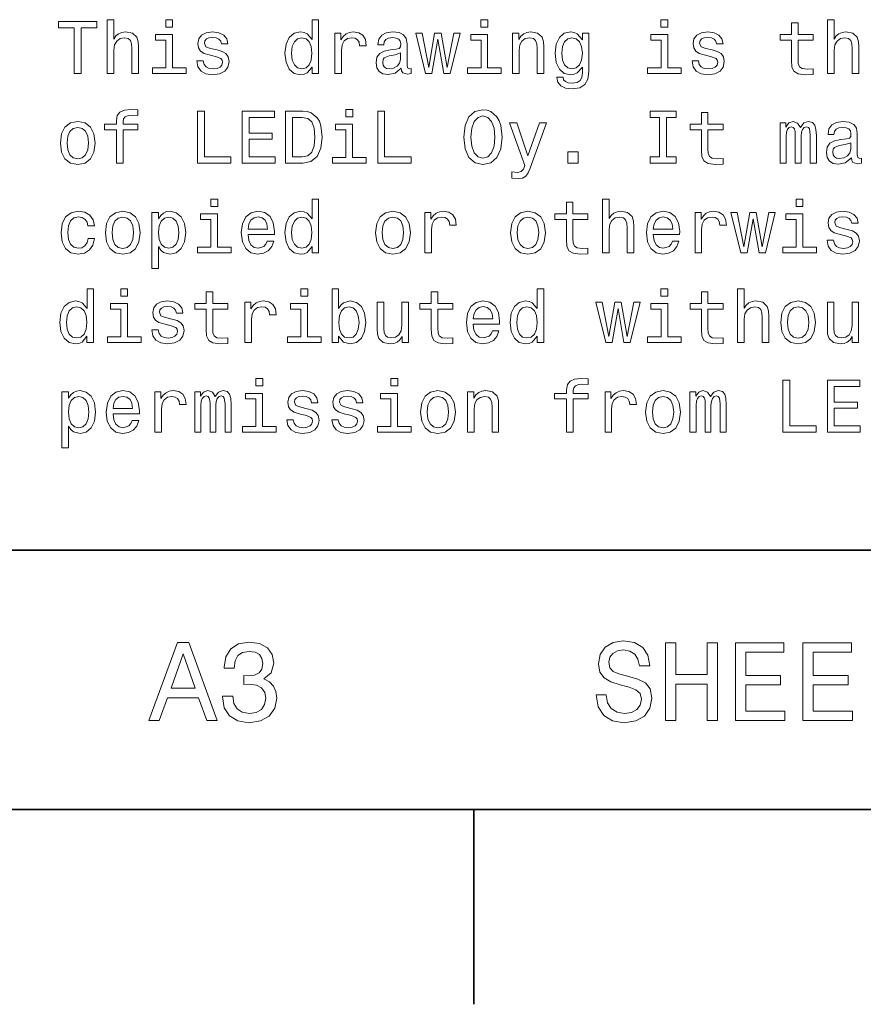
# Model space of a CAD drawing. Extents: x 0 to 420, y 0 to 297.
# Tile 12 of 16: x 350 to 383, y 2 to 40. Entities that reach past the tile are written whole.
import ezdxf

# ---------------------------------------------------------------- set-up
doc = ezdxf.new("R2010")
doc.units = 0

msp = doc.modelspace()

# ---------------------------------------------------------------- linework, layer by layer
at = {"color": 7, "lineweight": 35}
for p, q in [((220, 20), (410, 20)), ((10, 10), (410, 10)), ((220, 10), (410, 10)), ((367.5, 10), (367.5, 2.5))]:
    msp.add_line(p, q, dxfattribs=at)
at = {"color": 7, "lineweight": 13}
for points in [[(352.109497, 38.363113), (352.374634, 38.363113), (352.374634, 40.12104), (352.979828, 40.12104), (352.979828, 40.363113), (351.501434, 40.363113), (351.501434, 40.12104), (352.109497, 40.12104)], [(353.380402, 38.363113), (353.634003, 38.363113), (353.634003, 39.256485), (353.659943, 39.461098), (353.7435, 39.61095), (353.873199, 39.703171), (354.046112, 39.737755), (354.184418, 39.708935), (354.270874, 39.631126), (354.314117, 39.501442), (354.328522, 39.328529), (354.328522, 38.363113), (354.582123, 38.363113), (354.582123, 39.380405), (354.570587, 39.585014), (354.518738, 39.755043), (354.348694, 39.910664), (354.083557, 39.96542), (353.939484, 39.945248), (353.815552, 39.890491), (353.711823, 39.804035), (353.634003, 39.685879), (353.634003, 40.432278), (353.380402, 40.432278)], [(355.899139, 40.432278), (355.631104, 40.432278), (355.631104, 40.144093), (355.899139, 40.144093)], [(361.270874, 38.602306), (361.270874, 38.363113), (361.524475, 38.363113), (361.524475, 40.432278), (361.273773, 40.432278), (361.273773, 39.674351), (361.080688, 39.893372), (360.962524, 39.945248), (360.827087, 39.96542), (360.582123, 39.907784), (360.391937, 39.746399), (360.268005, 39.487034), (360.224792, 39.138329), (360.268005, 38.789627), (360.391937, 38.527378), (360.582123, 38.363113), (360.827087, 38.308357), (360.962524, 38.328533), (361.083557, 38.380405)], [(368.043213, 40.432278), (367.775208, 40.432278), (367.775208, 40.144093), (368.043213, 40.144093)], [(374.982697, 40.432278), (374.714691, 40.432278), (374.714691, 40.144093), (374.982697, 40.144093)], [(379.7435, 39.642651), (379.7435, 38.867435), (379.760803, 38.616714), (379.841492, 38.443806), (380.002869, 38.342941), (380.276642, 38.308357), (380.576355, 38.322769), (380.576355, 38.541786), (380.35733, 38.524498), (380.158508, 38.54755), (380.05188, 38.619598), (380.005768, 38.740635), (379.997101, 38.910664), (379.997101, 39.642651), (380.576355, 39.642651), (380.576355, 39.858791), (379.997101, 39.858791), (379.997101, 40.311241), (379.7435, 40.311241), (379.7435, 39.858791), (379.305481, 39.858791), (379.305481, 39.642651)], [(381.138336, 38.363113), (381.391937, 38.363113), (381.391937, 39.256485), (381.417877, 39.461098), (381.501434, 39.61095), (381.631134, 39.703171), (381.804016, 39.737755), (381.942352, 39.708935), (382.028809, 39.631126), (382.072052, 39.501442), (382.086456, 39.328529), (382.086456, 38.363113), (382.340057, 38.363113), (382.340057, 39.380405), (382.328522, 39.585014), (382.276642, 39.755043), (382.106628, 39.910664), (381.841492, 39.96542), (381.697388, 39.945248), (381.573486, 39.890491), (381.469727, 39.804035), (381.391937, 39.685879), (381.391937, 40.432278), (381.138336, 40.432278)], [(355.890472, 38.57637), (355.890472, 39.858791), (355.239197, 39.858791), (355.239197, 39.642651), (355.636871, 39.642651), (355.636871, 38.57637), (355.118164, 38.57637), (355.118164, 38.363113), (356.414978, 38.363113), (356.414978, 38.57637)], [(357.608063, 39.265129), (357.363098, 39.322769), (357.181549, 39.38905), (357.121033, 39.524498), (357.138336, 39.619598), (357.198853, 39.688763), (357.296814, 39.731991), (357.438049, 39.749279), (357.573486, 39.731991), (357.680115, 39.680115), (357.749268, 39.602306), (357.778107, 39.498562), (358.02594, 39.498562), (358.02594, 39.504322), (357.982697, 39.691643), (357.864532, 39.838619), (357.680115, 39.930836), (357.438049, 39.96542), (357.193085, 39.930836), (357.014404, 39.835735), (356.902008, 39.694527), (356.867432, 39.51585), (356.893372, 39.342941), (356.97406, 39.221905), (357.106628, 39.135448), (357.299713, 39.074928), (357.582123, 39.005764), (357.755035, 38.93372), (357.801147, 38.876083), (357.818451, 38.789627), (357.792511, 38.682999), (357.723328, 38.602306), (357.610931, 38.550434), (357.46109, 38.533142), (357.302582, 38.550434), (357.187317, 38.61095), (357.109497, 38.708935), (357.077789, 38.844383), (356.832855, 38.844383), (356.873199, 38.613834), (356.991333, 38.446686), (357.17868, 38.345821), (357.438049, 38.308357), (357.708923, 38.345821), (357.907776, 38.446686), (358.028809, 38.60807), (358.072052, 38.818443), (358.040344, 39), (357.950989, 39.12392), (357.804016, 39.204613)], [(362.149841, 38.363113), (362.403442, 38.363113), (362.403442, 39.247841), (362.429382, 39.461098), (362.507202, 39.613834), (362.634003, 39.706055), (362.804016, 39.737755), (362.930817, 39.717579), (363.02594, 39.659943), (363.083557, 39.561962), (363.103729, 39.429398), (363.360229, 39.429398), (363.325653, 39.662827), (363.23053, 39.829971), (363.072052, 39.930836), (362.855896, 39.96542), (362.708923, 39.942364), (362.582123, 39.884727), (362.469727, 39.786743), (362.380402, 39.654179), (362.380402, 39.910664), (362.149841, 39.910664)], [(364.708923, 38.564842), (364.708923, 38.556198), (364.723328, 38.458214), (364.766571, 38.38905), (364.94812, 38.334293), (365.089325, 38.357349), (365.089325, 38.553314), (365.028809, 38.54467), (364.94812, 38.582134), (364.933716, 38.697407), (364.933716, 39.498562), (364.899139, 39.703171), (364.798279, 39.847263), (364.622467, 39.93372), (364.374634, 39.96542), (364.132568, 39.930836), (363.953888, 39.832855), (363.841492, 39.680115), (363.804016, 39.478386), (363.804016, 39.461098), (364.031708, 39.461098), (364.05188, 39.582134), (364.115265, 39.668591), (364.219025, 39.720463), (364.365997, 39.740635), (364.507202, 39.726227), (364.608063, 39.682999), (364.668579, 39.60807), (364.688751, 39.504322), (364.677216, 39.383286), (364.631104, 39.322769), (364.515839, 39.293949), (364.299713, 39.270893), (364.05188, 39.219021), (363.876068, 39.126801), (363.772339, 38.982712), (363.740631, 38.769455), (363.76944, 38.57925), (363.858795, 38.438042), (364.002869, 38.348705), (364.201721, 38.317005), (364.469727, 38.377522)], [(365.890472, 38.363113), (366.121033, 39.677235), (366.351562, 38.363113), (366.593658, 38.363113), (366.97406, 39.910664), (366.729095, 39.910664), (366.472626, 38.596542), (366.244934, 39.910664), (365.994232, 39.910664), (365.766571, 38.596542), (365.510071, 39.910664), (365.268005, 39.910664), (365.648407, 38.363113)], [(368.034576, 38.57637), (368.034576, 39.858791), (367.38327, 39.858791), (367.38327, 39.642651), (367.780975, 39.642651), (367.780975, 38.57637), (367.262238, 38.57637), (367.262238, 38.363113), (368.559082, 38.363113), (368.559082, 38.57637)], [(368.994232, 38.363113), (369.247833, 38.363113), (369.247833, 39.256485), (369.273773, 39.461098), (369.35733, 39.61095), (369.48703, 39.703171), (369.659943, 39.737755), (369.798279, 39.708935), (369.884705, 39.631126), (369.927948, 39.501442), (369.942352, 39.328529), (369.942352, 38.363113), (370.195953, 38.363113), (370.195953, 39.380405), (370.184418, 39.585014), (370.132568, 39.755043), (369.962524, 39.910664), (369.697388, 39.96542), (369.550415, 39.945248), (369.426514, 39.890491), (369.319885, 39.798271), (369.236298, 39.674351), (369.236298, 39.910664), (368.994232, 39.910664)], [(371.933716, 38.432278), (371.933716, 39.910664), (371.69165, 39.910664), (371.69165, 39.659943), (371.492798, 39.887608), (371.371765, 39.945248), (371.236298, 39.96542), (370.991333, 39.907784), (370.801147, 39.746399), (370.677216, 39.487034), (370.634003, 39.138329), (370.677216, 38.786743), (370.801147, 38.527378), (370.991333, 38.363113), (371.236298, 38.308357), (371.374634, 38.328533), (371.489899, 38.380405), (371.69165, 38.599426), (371.69165, 38.380405), (371.668579, 38.207493), (371.605194, 38.083576), (371.484131, 38.011528), (371.302582, 37.985592), (371.144073, 38.002884), (371.031677, 38.046112), (370.965424, 38.12104), (370.945251, 38.221905), (370.700287, 38.221905), (370.700287, 38.210377), (370.737732, 38.025936), (370.853027, 37.887608), (371.037445, 37.798271), (371.288177, 37.766571), (371.587891, 37.809799), (371.786743, 37.930836), (371.899139, 38.141212)], [(374.97406, 38.57637), (374.97406, 39.858791), (374.322754, 39.858791), (374.322754, 39.642651), (374.720459, 39.642651), (374.720459, 38.57637), (374.201721, 38.57637), (374.201721, 38.363113), (375.498566, 38.363113), (375.498566, 38.57637)], [(376.69165, 39.265129), (376.446686, 39.322769), (376.265137, 39.38905), (376.20459, 39.524498), (376.221893, 39.619598), (376.28241, 39.688763), (376.380402, 39.731991), (376.521606, 39.749279), (376.657043, 39.731991), (376.763672, 39.680115), (376.832855, 39.602306), (376.861664, 39.498562), (377.109497, 39.498562), (377.109497, 39.504322), (377.066284, 39.691643), (376.94812, 39.838619), (376.763672, 39.930836), (376.521606, 39.96542), (376.276642, 39.930836), (376.097961, 39.835735), (375.985596, 39.694527), (375.950989, 39.51585), (375.976929, 39.342941), (376.057617, 39.221905), (376.190186, 39.135448), (376.38327, 39.074928), (376.66571, 39.005764), (376.838623, 38.93372), (376.884735, 38.876083), (376.902008, 38.789627), (376.876068, 38.682999), (376.806915, 38.602306), (376.694519, 38.550434), (376.544678, 38.533142), (376.386169, 38.550434), (376.270874, 38.61095), (376.193085, 38.708935), (376.161377, 38.844383), (375.916412, 38.844383), (375.956757, 38.613834), (376.074921, 38.446686), (376.262238, 38.345821), (376.521606, 38.308357), (376.792511, 38.345821), (376.991333, 38.446686), (377.112396, 38.60807), (377.155609, 38.818443), (377.123901, 39), (377.034576, 39.12392), (376.887604, 39.204613)], [(360.8703, 39.737755), (361.037445, 39.697407), (361.164246, 39.585014), (361.239197, 39.397697), (361.268005, 39.138329), (361.239197, 38.876083), (361.164246, 38.688763), (361.037445, 38.573486), (360.8703, 38.536022), (360.711823, 38.573486), (360.590759, 38.688763), (360.510071, 38.878963), (360.484131, 39.138329), (360.510071, 39.394814), (360.590759, 39.582134), (360.711823, 39.697407)], [(370.89624, 39.138329), (370.92218, 39.394814), (371, 39.585014), (371.121033, 39.697407), (371.28241, 39.737755), (371.452454, 39.697407), (371.579254, 39.585014), (371.657043, 39.394814), (371.685883, 39.138329), (371.657043, 38.876083), (371.579254, 38.688763), (371.452454, 38.573486), (371.28241, 38.536022), (371.121033, 38.573486), (371, 38.688763), (370.92218, 38.878963)], [(364.680115, 38.9049), (364.645538, 38.755043), (364.553314, 38.639771), (364.414978, 38.564842), (364.244965, 38.538906), (364.135437, 38.553314), (364.057617, 38.599426), (364.008636, 38.680115), (363.994232, 38.792507), (364.005768, 38.893372), (364.05188, 38.96542), (364.236298, 39.046112), (364.469727, 39.080692), (364.680115, 39.149857)], [(353.731995, 36.187321), (353.731995, 34.907784), (353.985596, 34.907784), (353.985596, 36.187321), (354.561951, 36.187321), (354.561951, 36.403461), (353.985596, 36.403461), (353.985596, 36.498562), (354.005768, 36.613834), (354.072052, 36.691647), (354.184418, 36.737755), (354.345825, 36.755047), (354.561951, 36.743519), (354.561951, 36.96254), (354.288177, 36.976948), (354.040344, 36.951012), (353.867432, 36.873199), (353.763672, 36.737755), (353.731995, 36.54467), (353.731995, 36.403461), (353.268005, 36.403461), (353.268005, 36.187321)], [(356.861664, 34.907784), (358.146973, 34.907784), (358.146973, 35.149857), (357.126801, 35.149857), (357.126801, 36.907784), (356.861664, 36.907784)], [(358.576355, 34.907784), (359.84436, 34.907784), (359.84436, 35.149857), (358.841492, 35.149857), (358.841492, 35.827091), (359.734863, 35.827091), (359.734863, 36.066284), (358.841492, 36.066284), (358.841492, 36.66571), (359.82132, 36.66571), (359.82132, 36.907784), (358.576355, 36.907784)], [(360.913544, 36.907784), (360.247833, 36.907784), (360.247833, 34.907784), (360.913544, 34.907784), (361.227661, 34.971184), (361.46109, 35.164268), (361.605194, 35.47839), (361.657043, 35.907784), (361.610931, 36.345825), (361.553314, 36.518734), (361.472626, 36.657063), (361.239197, 36.844383), (361.086456, 36.890491)], [(362.838623, 36.976948), (362.570587, 36.976948), (362.570587, 36.688763), (362.838623, 36.688763)], [(363.801147, 34.907784), (365.086456, 34.907784), (365.086456, 35.149857), (364.066284, 35.149857), (364.066284, 36.907784), (363.801147, 36.907784)], [(367.115265, 35.907784), (367.167145, 35.458218), (367.316986, 35.126804), (367.550415, 34.922192), (367.855896, 34.853027), (368.158508, 34.922192), (368.394806, 35.126804), (368.541779, 35.458218), (368.596527, 35.907784), (368.541779, 36.354469), (368.478394, 36.536026), (368.394806, 36.685883), (368.158508, 36.890491), (368.014404, 36.942368), (367.855896, 36.96254), (367.547546, 36.890491), (367.314117, 36.688763), (367.167145, 36.357349)], [(374.662811, 35.149857), (374.293945, 35.149857), (374.293945, 34.907784), (375.296814, 34.907784), (375.296814, 35.149857), (374.927948, 35.149857), (374.927948, 36.66571), (375.296814, 36.66571), (375.296814, 36.907784), (374.293945, 36.907784), (374.293945, 36.66571), (374.662811, 36.66571)], [(376.273773, 36.187321), (376.273773, 35.412106), (376.291077, 35.161385), (376.371765, 34.988476), (376.533142, 34.887611), (376.806915, 34.853027), (377.106628, 34.867439), (377.106628, 35.086456), (376.887604, 35.069168), (376.688751, 35.09222), (376.582123, 35.164268), (376.536011, 35.285305), (376.527374, 35.455334), (376.527374, 36.187321), (377.106628, 36.187321), (377.106628, 36.403461), (376.527374, 36.403461), (376.527374, 36.855911), (376.273773, 36.855911), (376.273773, 36.403461), (375.835724, 36.403461), (375.835724, 36.187321)], [(351.570587, 35.680119), (351.616699, 35.328533), (351.749268, 35.069168), (351.959656, 34.907784), (352.242065, 34.853027), (352.521606, 34.907784), (352.731995, 35.066284), (352.864532, 35.325649), (352.913544, 35.680119), (352.864532, 36.031704), (352.731995, 36.293949), (352.521606, 36.452454), (352.242065, 36.51009), (351.959656, 36.452454), (351.749268, 36.291069), (351.616699, 36.031704)], [(360.893372, 36.668591), (361.112396, 36.625362), (361.262238, 36.492798), (361.351593, 36.256485), (361.380402, 35.907784), (361.348694, 35.570606), (361.259369, 35.334297), (361.106628, 35.193085), (360.893372, 35.146976), (360.515839, 35.146976), (360.515839, 36.668591)], [(367.391937, 35.907784), (367.423615, 36.256485), (367.518738, 36.51297), (367.66571, 36.668591), (367.855896, 36.723347), (368.043213, 36.668591), (368.190186, 36.51009), (368.285309, 36.253605), (368.319885, 35.907784), (368.285309, 35.559082), (368.190186, 35.302597), (368.043213, 35.146976), (367.855896, 35.095104), (367.66571, 35.146976), (367.518738, 35.302597), (367.423615, 35.556198)], [(370.034576, 36.455334), (369.590759, 35.181561), (369.155609, 36.455334), (368.878967, 36.455334), (369.466858, 34.821327), (369.414978, 34.677235), (369.33429, 34.579254), (369.198853, 34.547554), (368.965424, 34.57637), (368.965424, 34.331413), (369.210358, 34.308361), (369.386169, 34.331413), (369.510071, 34.403461), (369.599426, 34.527382), (369.677216, 34.708935), (370.305481, 36.455334)], [(379.302582, 34.907784), (379.536011, 34.907784), (379.536011, 35.942368), (379.550415, 36.097984), (379.593658, 36.210377), (379.659943, 36.276661), (379.746399, 36.302597), (379.815552, 36.279541), (379.861664, 36.221905), (379.884735, 36.12392), (379.893372, 35.99424), (379.893372, 34.907784), (380.112396, 34.907784), (380.112396, 35.942368), (380.126801, 36.095104), (380.170013, 36.207497), (380.239197, 36.276661), (380.325653, 36.302597), (380.394806, 36.279541), (380.440918, 36.221905), (380.469727, 35.99424), (380.469727, 34.907784), (380.703156, 34.907784), (380.703156, 35.976948), (380.688751, 36.198849), (380.642639, 36.368877), (380.550415, 36.472626), (380.400574, 36.51009), (380.224792, 36.452454), (380.089325, 36.285305), (379.982697, 36.44957), (379.804016, 36.51009), (379.639771, 36.452454), (379.527374, 36.291069), (379.527374, 36.455334), (379.302582, 36.455334)], [(382.057617, 35.109512), (382.057617, 35.100868), (382.072052, 35.002884), (382.115265, 34.93372), (382.296814, 34.878963), (382.438049, 34.90202), (382.438049, 35.097984), (382.377502, 35.08934), (382.296814, 35.126804), (382.28241, 35.242077), (382.28241, 36.043232), (382.247833, 36.247841), (382.146973, 36.391933), (381.971191, 36.47839), (381.723328, 36.51009), (381.481262, 36.475506), (381.302582, 36.377525), (381.190186, 36.224785), (381.15274, 36.023056), (381.15274, 36.005768), (381.380402, 36.005768), (381.400574, 36.126804), (381.463989, 36.213261), (381.567719, 36.265133), (381.714691, 36.285305), (381.855896, 36.270897), (381.956757, 36.227669), (382.017273, 36.15274), (382.037476, 36.048992), (382.02594, 35.927956), (381.979828, 35.867439), (381.864563, 35.838619), (381.648407, 35.815563), (381.400574, 35.763691), (381.224792, 35.671471), (381.121033, 35.527382), (381.089325, 35.314125), (381.118164, 35.12392), (381.207489, 34.982712), (381.351593, 34.893375), (381.550415, 34.861675), (381.818451, 34.922192)], [(351.829956, 35.682999), (351.855896, 35.942368), (351.936584, 36.129684), (352.066284, 36.244961), (352.242065, 36.285305), (352.414978, 36.244961), (352.544678, 36.132568), (352.625366, 35.942368), (352.654175, 35.682999), (352.625366, 35.420753), (352.544678, 35.230549), (352.414978, 35.115276), (352.242065, 35.077812), (352.066284, 35.115276), (351.936584, 35.230549), (351.855896, 35.420753)], [(362.829956, 35.12104), (362.829956, 36.403461), (362.17868, 36.403461), (362.17868, 36.187321), (362.576355, 36.187321), (362.576355, 35.12104), (362.057617, 35.12104), (362.057617, 34.907784), (363.354462, 34.907784), (363.354462, 35.12104)], [(382.028809, 35.44957), (381.994232, 35.299713), (381.902008, 35.184441), (381.763672, 35.109512), (381.593658, 35.083576), (381.484131, 35.097984), (381.406342, 35.144096), (381.357361, 35.224785), (381.342926, 35.337177), (381.354462, 35.438042), (381.400574, 35.51009), (381.585022, 35.590782), (381.818451, 35.625362), (382.028809, 35.694527)], [(371.126801, 34.907784), (371.524475, 34.907784), (371.524475, 35.337177), (371.126801, 35.337177)], [(357.634003, 33.521614), (357.365997, 33.521614), (357.365997, 33.233429), (357.634003, 33.233429)], [(361.270874, 31.691643), (361.270874, 31.45245), (361.524475, 31.45245), (361.524475, 33.521614), (361.273773, 33.521614), (361.273773, 32.763687), (361.080688, 32.982708), (360.962524, 33.034584), (360.827087, 33.054756), (360.582123, 32.99712), (360.391937, 32.835735), (360.268005, 32.57637), (360.224792, 32.227665), (360.268005, 31.878963), (360.391937, 31.616714), (360.582123, 31.45245), (360.827087, 31.397696), (360.962524, 31.417868), (361.083557, 31.46974)], [(371.069153, 32.731987), (371.069153, 31.956772), (371.086456, 31.706053), (371.167145, 31.533142), (371.328522, 31.432278), (371.602295, 31.397696), (371.902008, 31.412104), (371.902008, 31.631124), (371.682983, 31.613832), (371.484131, 31.636889), (371.377502, 31.708935), (371.331421, 31.829971), (371.322754, 32), (371.322754, 32.731987), (371.902008, 32.731987), (371.902008, 32.948128), (371.322754, 32.948128), (371.322754, 33.400578), (371.069153, 33.400578), (371.069153, 32.948128), (370.631104, 32.948128), (370.631104, 32.731987)], [(372.463959, 31.45245), (372.71756, 31.45245), (372.71756, 32.345821), (372.7435, 32.550434), (372.827087, 32.700287), (372.956757, 32.792507), (373.129669, 32.827091), (373.268005, 32.798271), (373.354462, 32.720463), (373.397675, 32.590778), (373.412109, 32.41787), (373.412109, 31.45245), (373.66571, 31.45245), (373.66571, 32.469742), (373.654175, 32.674351), (373.602295, 32.844379), (373.432281, 33), (373.167145, 33.054756), (373.023041, 33.034584), (372.899139, 32.979828), (372.79538, 32.893372), (372.71756, 32.775215), (372.71756, 33.521614), (372.463959, 33.521614)], [(380.187317, 33.521614), (379.919312, 33.521614), (379.919312, 33.233429), (380.187317, 33.233429)], [(352.631104, 32.48703), (352.881836, 32.48703), (352.829956, 32.717579), (352.706055, 32.899136), (352.51297, 33.011528), (352.262238, 33.054756), (351.985596, 32.99712), (351.775208, 32.835735), (351.642639, 32.573486), (351.596527, 32.221901), (351.639771, 31.873199), (351.76944, 31.613832), (351.97406, 31.45245), (352.253601, 31.397696), (352.501434, 31.440922), (352.694519, 31.56196), (352.827087, 31.752161), (352.884735, 32.005764), (352.642639, 32.005764), (352.599426, 31.844381), (352.518738, 31.723343), (352.403442, 31.648415), (352.262238, 31.62536), (352.086456, 31.662825), (351.959656, 31.778099), (351.881836, 31.965418), (351.855896, 32.230549), (351.881836, 32.489914), (351.962524, 32.677235), (352.092224, 32.792507), (352.262238, 32.832851), (352.412109, 32.806915), (352.524475, 32.740635), (352.599426, 32.631123)], [(353.305481, 32.224785), (353.351593, 31.873199), (353.484131, 31.613832), (353.694519, 31.45245), (353.976929, 31.397696), (354.25647, 31.45245), (354.466858, 31.61095), (354.599426, 31.870317), (354.648407, 32.224785), (354.599426, 32.57637), (354.466858, 32.838615), (354.25647, 32.99712), (353.976929, 33.054756), (353.694519, 32.99712), (353.484131, 32.835735), (353.351593, 32.57637)], [(355.354462, 32.760807), (355.354462, 33), (355.100861, 33), (355.100861, 30.853025), (355.354462, 30.853025), (355.354462, 31.688761), (355.443787, 31.553314), (355.544678, 31.463978), (355.798279, 31.397696), (356.040344, 31.45245), (356.23053, 31.616714), (356.354462, 31.876081), (356.400574, 32.227665), (356.354462, 32.57637), (356.23053, 32.835735), (356.040344, 32.99712), (355.798279, 33.054756), (355.659943, 33.037464), (355.541779, 32.982708), (355.440918, 32.890491)], [(358.806915, 32.152737), (359.82132, 32.152737), (359.824188, 32.270893), (359.778076, 32.602306), (359.651306, 32.850143), (359.449554, 33), (359.181549, 33.054756), (358.919312, 32.99712), (358.71756, 32.835735), (358.587891, 32.573486), (358.541779, 32.227665), (358.585022, 31.873199), (358.714691, 31.613832), (358.913544, 31.45245), (359.172913, 31.397696), (359.397675, 31.43516), (359.582123, 31.533142), (359.71756, 31.688761), (359.79538, 31.896254), (359.544678, 31.896254), (359.492798, 31.780979), (359.417847, 31.694525), (359.20459, 31.62536), (359.040344, 31.657061), (358.916412, 31.757925), (358.835724, 31.92219), (358.806915, 32.144093)], [(363.714691, 32.224785), (363.760803, 31.873199), (363.893372, 31.613832), (364.103729, 31.45245), (364.386169, 31.397696), (364.66571, 31.45245), (364.876068, 31.61095), (365.008636, 31.870317), (365.057617, 32.224785), (365.008636, 32.57637), (364.876068, 32.838615), (364.66571, 32.99712), (364.386169, 33.054756), (364.103729, 32.99712), (363.893372, 32.835735), (363.760803, 32.57637)], [(365.619598, 31.45245), (365.873199, 31.45245), (365.873199, 32.337177), (365.899139, 32.550434), (365.976929, 32.703171), (366.103729, 32.795391), (366.273773, 32.827091), (366.400574, 32.806915), (366.495667, 32.749279), (366.553314, 32.651299), (366.573486, 32.518734), (366.829956, 32.518734), (366.79538, 32.752163), (366.700287, 32.919308), (366.541779, 33.020172), (366.325653, 33.054756), (366.17868, 33.0317), (366.05188, 32.974064), (365.939484, 32.87608), (365.850128, 32.743515), (365.850128, 33), (365.619598, 33)], [(368.919312, 32.224785), (368.965424, 31.873199), (369.097961, 31.613832), (369.30835, 31.45245), (369.590759, 31.397696), (369.8703, 31.45245), (370.080688, 31.61095), (370.213257, 31.870317), (370.262238, 32.224785), (370.213257, 32.57637), (370.080688, 32.838615), (369.8703, 32.99712), (369.590759, 33.054756), (369.30835, 32.99712), (369.097961, 32.835735), (368.965424, 32.57637)], [(374.420746, 32.152737), (375.43515, 32.152737), (375.438049, 32.270893), (375.391937, 32.602306), (375.265137, 32.850143), (375.063385, 33), (374.79538, 33.054756), (374.533142, 32.99712), (374.331421, 32.835735), (374.201721, 32.573486), (374.155609, 32.227665), (374.198853, 31.873199), (374.328522, 31.613832), (374.527374, 31.45245), (374.786743, 31.397696), (375.011536, 31.43516), (375.195953, 31.533142), (375.331421, 31.688761), (375.40921, 31.896254), (375.158508, 31.896254), (375.106628, 31.780979), (375.031708, 31.694525), (374.818451, 31.62536), (374.654175, 31.657061), (374.530243, 31.757925), (374.449554, 31.92219), (374.420746, 32.144093)], [(376.028809, 31.45245), (376.28241, 31.45245), (376.28241, 32.337177), (376.30835, 32.550434), (376.386169, 32.703171), (376.51297, 32.795391), (376.682983, 32.827091), (376.809784, 32.806915), (376.904907, 32.749279), (376.962524, 32.651299), (376.982697, 32.518734), (377.239197, 32.518734), (377.20459, 32.752163), (377.109497, 32.919308), (376.950989, 33.020172), (376.734863, 33.054756), (376.587891, 33.0317), (376.46109, 32.974064), (376.348694, 32.87608), (376.259369, 32.743515), (376.259369, 33), (376.028809, 33)], [(381.89624, 32.354465), (381.651306, 32.412106), (381.469727, 32.478386), (381.40921, 32.613834), (381.426514, 32.708935), (381.48703, 32.778099), (381.585022, 32.821327), (381.726227, 32.838615), (381.861664, 32.821327), (381.968292, 32.769451), (382.037476, 32.691643), (382.066284, 32.587898), (382.314117, 32.587898), (382.314117, 32.593658), (382.270874, 32.780979), (382.15274, 32.927956), (381.968292, 33.020172), (381.726227, 33.054756), (381.481262, 33.020172), (381.302582, 32.925072), (381.190186, 32.783863), (381.155609, 32.605186), (381.181549, 32.432278), (381.262238, 32.311241), (381.394806, 32.224785), (381.587891, 32.164265), (381.8703, 32.0951), (382.043213, 32.023056), (382.089325, 31.965418), (382.106628, 31.878963), (382.080688, 31.772335), (382.011536, 31.691643), (381.899139, 31.639771), (381.749268, 31.622478), (381.590759, 31.639771), (381.475494, 31.700289), (381.397705, 31.798271), (381.365997, 31.933718), (381.121033, 31.933718), (381.161377, 31.703171), (381.279541, 31.536024), (381.466858, 31.43516), (381.726227, 31.397696), (381.997101, 31.43516), (382.195953, 31.536024), (382.316986, 31.697407), (382.360229, 31.907782), (382.328522, 32.089336), (382.239197, 32.213257), (382.092224, 32.293949)], [(353.56485, 32.227665), (353.590759, 32.48703), (353.671478, 32.674351), (353.801147, 32.789627), (353.976929, 32.829971), (354.149841, 32.789627), (354.279541, 32.677235), (354.360229, 32.48703), (354.389038, 32.227665), (354.360229, 31.965418), (354.279541, 31.775217), (354.149841, 31.659943), (353.976929, 31.622478), (353.801147, 31.659943), (353.671478, 31.775217), (353.590759, 31.965418)], [(355.755035, 31.62536), (355.585022, 31.662825), (355.46109, 31.778099), (355.38327, 31.965418), (355.35733, 32.227665), (355.38327, 32.48703), (355.46109, 32.674351), (355.585022, 32.786743), (355.755035, 32.827091), (355.910645, 32.786743), (356.034576, 32.671471), (356.112396, 32.48415), (356.141205, 32.227665), (356.112396, 31.9683), (356.034576, 31.778099), (355.910645, 31.662825)], [(357.625366, 31.665707), (357.625366, 32.948128), (356.97406, 32.948128), (356.97406, 32.731987), (357.371765, 32.731987), (357.371765, 31.665707), (356.853027, 31.665707), (356.853027, 31.45245), (358.149841, 31.45245), (358.149841, 31.665707)], [(358.806915, 32.365993), (358.838623, 32.564842), (358.916412, 32.711815), (359.034576, 32.801151), (359.190186, 32.832851), (359.342926, 32.801151), (359.46109, 32.711815), (359.533142, 32.564842), (359.559082, 32.365993)], [(360.8703, 32.827091), (361.037445, 32.786743), (361.164246, 32.674351), (361.239197, 32.48703), (361.268005, 32.227665), (361.239197, 31.965418), (361.164246, 31.778099), (361.037445, 31.662825), (360.8703, 31.62536), (360.711823, 31.662825), (360.590759, 31.778099), (360.510071, 31.9683), (360.484131, 32.227665), (360.510071, 32.48415), (360.590759, 32.671471), (360.711823, 32.786743)], [(363.97406, 32.227665), (364, 32.48703), (364.080688, 32.674351), (364.210358, 32.789627), (364.386169, 32.829971), (364.559082, 32.789627), (364.688751, 32.677235), (364.76944, 32.48703), (364.798279, 32.227665), (364.76944, 31.965418), (364.688751, 31.775217), (364.559082, 31.659943), (364.386169, 31.622478), (364.210358, 31.659943), (364.080688, 31.775217), (364, 31.965418)], [(369.17868, 32.227665), (369.20459, 32.48703), (369.285309, 32.674351), (369.414978, 32.789627), (369.590759, 32.829971), (369.763672, 32.789627), (369.893372, 32.677235), (369.97406, 32.48703), (370.002869, 32.227665), (369.97406, 31.965418), (369.893372, 31.775217), (369.763672, 31.659943), (369.590759, 31.622478), (369.414978, 31.659943), (369.285309, 31.775217), (369.20459, 31.965418)], [(374.420746, 32.365993), (374.452454, 32.564842), (374.530243, 32.711815), (374.648407, 32.801151), (374.804016, 32.832851), (374.956757, 32.801151), (375.074921, 32.711815), (375.146973, 32.564842), (375.172913, 32.365993)], [(378.034576, 31.45245), (378.265137, 32.766571), (378.495667, 31.45245), (378.737732, 31.45245), (379.118164, 33), (378.873199, 33), (378.616699, 31.685879), (378.389038, 33), (378.138336, 33), (377.910645, 31.685879), (377.654175, 33), (377.412109, 33), (377.792511, 31.45245)], [(380.17868, 31.665707), (380.17868, 32.948128), (379.527374, 32.948128), (379.527374, 32.731987), (379.925079, 32.731987), (379.925079, 31.665707), (379.406342, 31.665707), (379.406342, 31.45245), (380.703156, 31.45245), (380.703156, 31.665707)], [(352.596527, 28.236313), (352.596527, 27.99712), (352.850128, 27.99712), (352.850128, 30.066284), (352.599426, 30.066284), (352.599426, 29.308359), (352.406342, 29.52738), (352.288177, 29.579252), (352.15274, 29.599426), (351.907776, 29.541788), (351.71756, 29.380405), (351.593658, 29.121038), (351.550415, 28.772335), (351.593658, 28.423634), (351.71756, 28.161385), (351.907776, 27.99712), (352.15274, 27.942366), (352.288177, 27.962538), (352.40921, 28.01441)], [(354.164246, 30.066284), (353.89624, 30.066284), (353.89624, 29.778099), (354.164246, 29.778099)], [(361.103729, 30.066284), (360.835724, 30.066284), (360.835724, 29.778099), (361.103729, 29.778099)], [(362.293945, 28.236313), (362.481262, 28.01441), (362.737732, 27.942366), (362.979828, 27.99712), (363.172913, 28.161385), (363.293945, 28.423634), (363.340057, 28.772335), (363.293945, 29.121038), (363.170013, 29.380405), (362.979828, 29.541788), (362.737732, 29.599426), (362.484131, 29.524498), (362.380402, 29.432278), (362.293945, 29.308359), (362.293945, 30.066284), (362.040344, 30.066284), (362.040344, 27.99712), (362.293945, 27.99712)], [(369.945251, 28.236313), (369.945251, 27.99712), (370.198853, 27.99712), (370.198853, 30.066284), (369.94812, 30.066284), (369.94812, 29.308359), (369.755035, 29.52738), (369.636871, 29.579252), (369.501434, 29.599426), (369.25647, 29.541788), (369.066284, 29.380405), (368.942352, 29.121038), (368.899139, 28.772335), (368.942352, 28.423634), (369.066284, 28.161385), (369.25647, 27.99712), (369.501434, 27.942366), (369.636871, 27.962538), (369.757904, 28.01441)], [(374.982697, 30.066284), (374.714691, 30.066284), (374.714691, 29.778099), (374.982697, 29.778099)], [(377.668579, 27.99712), (377.92218, 27.99712), (377.92218, 28.890491), (377.94812, 29.095102), (378.031708, 29.244959), (378.161377, 29.337177), (378.33429, 29.371759), (378.472626, 29.342941), (378.559082, 29.265131), (378.602295, 29.135448), (378.616699, 28.962538), (378.616699, 27.99712), (378.8703, 27.99712), (378.8703, 29.014412), (378.858795, 29.219023), (378.806915, 29.389051), (378.636871, 29.54467), (378.371765, 29.599426), (378.227661, 29.579252), (378.103729, 29.524498), (378, 29.438042), (377.92218, 29.319887), (377.92218, 30.066284), (377.668579, 30.066284)], [(355.873199, 28.899137), (355.628235, 28.956774), (355.446686, 29.023056), (355.386169, 29.158503), (355.403442, 29.253605), (355.463959, 29.322769), (355.561951, 29.365995), (355.703156, 29.383287), (355.838623, 29.365995), (355.945251, 29.314123), (356.014404, 29.236313), (356.043213, 29.132566), (356.291046, 29.132566), (356.291046, 29.13833), (356.247833, 29.325649), (356.129669, 29.472624), (355.945251, 29.564842), (355.703156, 29.599426), (355.458221, 29.564842), (355.279541, 29.469742), (355.167145, 29.328531), (355.132568, 29.149858), (355.158508, 28.976948), (355.239197, 28.855909), (355.371765, 28.769455), (355.56485, 28.708935), (355.84726, 28.639771), (356.020172, 28.567724), (356.066284, 28.510088), (356.083557, 28.423634), (356.057617, 28.317005), (355.988464, 28.236313), (355.876068, 28.184441), (355.726227, 28.167149), (355.567719, 28.184441), (355.452454, 28.244959), (355.374634, 28.342941), (355.342926, 28.478388), (355.097961, 28.478388), (355.138336, 28.247841), (355.25647, 28.080694), (355.443787, 27.97983), (355.703156, 27.942366), (355.97406, 27.97983), (356.172913, 28.080694), (356.293945, 28.242077), (356.337158, 28.452452), (356.305481, 28.634008), (356.216125, 28.757927), (356.069153, 28.838619)], [(357.190186, 29.276659), (357.190186, 28.501442), (357.207489, 28.250723), (357.288177, 28.077812), (357.449554, 27.976948), (357.723328, 27.942366), (358.023041, 27.956774), (358.023041, 28.175795), (357.804016, 28.158503), (357.605194, 28.181559), (357.498566, 28.253605), (357.452454, 28.374641), (357.443787, 28.54467), (357.443787, 29.276659), (358.023041, 29.276659), (358.023041, 29.492798), (357.443787, 29.492798), (357.443787, 29.945248), (357.190186, 29.945248), (357.190186, 29.492798), (356.752167, 29.492798), (356.752167, 29.276659)], [(358.680115, 27.99712), (358.933716, 27.99712), (358.933716, 28.881845), (358.959656, 29.095102), (359.037445, 29.247841), (359.164246, 29.340059), (359.33429, 29.371759), (359.46109, 29.351587), (359.556183, 29.293949), (359.613831, 29.195967), (359.634003, 29.063402), (359.890472, 29.063402), (359.855896, 29.296831), (359.760803, 29.463978), (359.602295, 29.564842), (359.386169, 29.599426), (359.239197, 29.57637), (359.112396, 29.518734), (359, 29.420752), (358.910645, 29.288187), (358.910645, 29.54467), (358.680115, 29.54467)], [(365.864532, 29.276659), (365.864532, 28.501442), (365.881836, 28.250723), (365.962524, 28.077812), (366.123901, 27.976948), (366.397675, 27.942366), (366.697388, 27.956774), (366.697388, 28.175795), (366.478394, 28.158503), (366.279541, 28.181559), (366.172913, 28.253605), (366.126801, 28.374641), (366.118164, 28.54467), (366.118164, 29.276659), (366.697388, 29.276659), (366.697388, 29.492798), (366.118164, 29.492798), (366.118164, 29.945248), (365.864532, 29.945248), (365.864532, 29.492798), (365.426514, 29.492798), (365.426514, 29.276659)], [(367.481262, 28.697409), (368.495667, 28.697409), (368.498566, 28.815563), (368.452454, 29.146976), (368.325653, 29.394814), (368.123901, 29.54467), (367.855896, 29.599426), (367.593658, 29.541788), (367.391937, 29.380405), (367.262238, 29.118156), (367.216125, 28.772335), (367.259369, 28.41787), (367.389038, 28.158503), (367.587891, 27.99712), (367.84726, 27.942366), (368.072052, 27.97983), (368.25647, 28.077812), (368.391937, 28.233431), (368.469727, 28.440924), (368.219025, 28.440924), (368.167145, 28.325649), (368.092224, 28.239195), (367.878967, 28.170031), (367.714691, 28.201731), (367.590759, 28.302595), (367.510071, 28.46686), (367.481262, 28.688763)], [(376.273773, 29.276659), (376.273773, 28.501442), (376.291077, 28.250723), (376.371765, 28.077812), (376.533142, 27.976948), (376.806915, 27.942366), (377.106628, 27.956774), (377.106628, 28.175795), (376.887604, 28.158503), (376.688751, 28.181559), (376.582123, 28.253605), (376.536011, 28.374641), (376.527374, 28.54467), (376.527374, 29.276659), (377.106628, 29.276659), (377.106628, 29.492798), (376.527374, 29.492798), (376.527374, 29.945248), (376.273773, 29.945248), (376.273773, 29.492798), (375.835724, 29.492798), (375.835724, 29.276659)], [(379.328522, 28.769455), (379.374634, 28.41787), (379.507202, 28.158503), (379.71759, 27.99712), (380, 27.942366), (380.279541, 27.99712), (380.489899, 28.155621), (380.622467, 28.414988), (380.671478, 28.769455), (380.622467, 29.121038), (380.489899, 29.383287), (380.279541, 29.541788), (380, 29.599426), (379.71759, 29.541788), (379.507202, 29.380405), (379.374634, 29.121038)], [(352.195953, 29.371759), (352.363098, 29.331413), (352.489899, 29.219023), (352.56485, 29.031702), (352.593658, 28.772335), (352.56485, 28.510088), (352.489899, 28.322769), (352.363098, 28.207495), (352.195953, 28.170031), (352.037445, 28.207495), (351.916412, 28.322769), (351.835724, 28.51297), (351.809784, 28.772335), (351.835724, 29.02882), (351.916412, 29.216141), (352.037445, 29.331413)], [(354.155609, 28.210377), (354.155609, 29.492798), (353.504303, 29.492798), (353.504303, 29.276659), (353.902008, 29.276659), (353.902008, 28.210377), (353.38327, 28.210377), (353.38327, 27.99712), (354.680115, 27.99712), (354.680115, 28.210377)], [(361.095093, 28.210377), (361.095093, 29.492798), (360.443787, 29.492798), (360.443787, 29.276659), (360.841492, 29.276659), (360.841492, 28.210377), (360.322754, 28.210377), (360.322754, 27.99712), (361.619598, 27.99712), (361.619598, 28.210377)], [(363.080688, 28.772335), (363.05188, 28.51297), (362.97406, 28.322769), (362.850128, 28.207495), (362.694519, 28.170031), (362.524475, 28.207495), (362.400574, 28.322769), (362.322754, 28.510088), (362.296814, 28.772335), (362.322754, 29.031702), (362.400574, 29.219023), (362.524475, 29.331413), (362.694519, 29.371759), (362.850128, 29.331413), (362.97406, 29.216141), (363.05188, 29.02882)], [(364.982697, 29.54467), (364.729095, 29.54467), (364.729095, 28.651299), (364.700287, 28.443806), (364.616699, 28.293949), (364.48703, 28.201731), (364.316986, 28.172913), (364.181549, 28.195967), (364.095093, 28.265131), (364.046112, 28.383287), (364.034576, 28.550434), (364.034576, 29.54467), (363.780975, 29.54467), (363.780975, 28.52738), (363.789612, 28.322769), (363.84436, 28.152739), (364.011536, 27.99712), (364.279541, 27.942366), (364.423615, 27.962538), (364.547546, 28.01441), (364.654175, 28.103748), (364.740631, 28.233431), (364.740631, 27.99712), (364.982697, 27.99712)], [(367.481262, 28.910664), (367.51297, 29.109512), (367.590759, 29.256485), (367.708923, 29.345823), (367.864532, 29.377523), (368.017273, 29.345823), (368.135437, 29.256485), (368.207489, 29.109512), (368.233429, 28.910664)], [(369.544647, 29.371759), (369.711792, 29.331413), (369.838623, 29.219023), (369.913544, 29.031702), (369.942352, 28.772335), (369.913544, 28.510088), (369.838623, 28.322769), (369.711792, 28.207495), (369.544647, 28.170031), (369.386169, 28.207495), (369.265137, 28.322769), (369.184418, 28.51297), (369.158508, 28.772335), (369.184418, 29.02882), (369.265137, 29.216141), (369.386169, 29.331413)], [(372.829956, 27.99712), (373.060516, 29.311241), (373.291046, 27.99712), (373.533142, 27.99712), (373.913544, 29.54467), (373.668579, 29.54467), (373.412109, 28.230549), (373.184418, 29.54467), (372.933716, 29.54467), (372.706055, 28.230549), (372.449554, 29.54467), (372.207489, 29.54467), (372.587891, 27.99712)], [(374.97406, 28.210377), (374.97406, 29.492798), (374.322754, 29.492798), (374.322754, 29.276659), (374.720459, 29.276659), (374.720459, 28.210377), (374.201721, 28.210377), (374.201721, 27.99712), (375.498566, 27.99712), (375.498566, 28.210377)], [(379.587891, 28.772335), (379.613831, 29.031702), (379.694519, 29.219023), (379.824219, 29.334295), (380, 29.374641), (380.172913, 29.334295), (380.302582, 29.221903), (380.38327, 29.031702), (380.412109, 28.772335), (380.38327, 28.510088), (380.302582, 28.319887), (380.172913, 28.204613), (380, 28.167149), (379.824219, 28.204613), (379.694519, 28.319887), (379.613831, 28.510088)], [(382.331421, 29.54467), (382.07782, 29.54467), (382.07782, 28.651299), (382.048981, 28.443806), (381.965424, 28.293949), (381.835724, 28.201731), (381.66571, 28.172913), (381.530243, 28.195967), (381.443787, 28.265131), (381.394806, 28.383287), (381.38327, 28.550434), (381.38327, 29.54467), (381.129669, 29.54467), (381.129669, 28.52738), (381.138336, 28.322769), (381.193085, 28.152739), (381.360229, 27.99712), (381.628235, 27.942366), (381.772339, 27.962538), (381.89624, 28.01441), (382.002869, 28.103748), (382.089325, 28.233431), (382.089325, 27.99712), (382.331421, 27.99712)], [(359.368866, 26.610952), (359.100861, 26.610952), (359.100861, 26.322767), (359.368866, 26.322767)], [(364.573486, 26.610952), (364.305481, 26.610952), (364.305481, 26.322767), (364.573486, 26.322767)], [(371.080688, 25.821327), (371.080688, 24.541788), (371.33429, 24.541788), (371.33429, 25.821327), (371.910645, 25.821327), (371.910645, 26.037466), (371.33429, 26.037466), (371.33429, 26.132566), (371.354462, 26.247841), (371.420746, 26.325649), (371.533142, 26.371759), (371.694519, 26.38905), (371.910645, 26.377523), (371.910645, 26.596542), (371.636871, 26.610952), (371.389038, 26.585016), (371.216125, 26.507206), (371.112396, 26.371759), (371.080688, 26.178677), (371.080688, 26.037466), (370.616699, 26.037466), (370.616699, 25.821327)], [(379.414978, 24.541788), (380.700287, 24.541788), (380.700287, 24.783863), (379.680115, 24.783863), (379.680115, 26.541788), (379.414978, 26.541788)], [(381.129669, 24.541788), (382.397705, 24.541788), (382.397705, 24.783863), (381.394806, 24.783863), (381.394806, 25.461096), (382.288177, 25.461096), (382.288177, 25.700289), (381.394806, 25.700289), (381.394806, 26.299713), (382.374634, 26.299713), (382.374634, 26.541788), (381.129669, 26.541788)], [(351.884735, 25.850145), (351.884735, 26.089338), (351.631104, 26.089338), (351.631104, 23.942364), (351.884735, 23.942364), (351.884735, 24.778099), (351.97406, 24.642653), (352.074921, 24.553316), (352.328522, 24.487034), (352.570587, 24.541788), (352.760803, 24.706053), (352.884735, 24.96542), (352.930817, 25.317005), (352.884735, 25.665707), (352.760803, 25.925074), (352.570587, 26.086456), (352.328522, 26.144093), (352.190186, 26.126802), (352.072052, 26.072048), (351.971161, 25.979828)], [(352.285309, 24.714699), (352.115265, 24.752163), (351.991364, 24.867437), (351.913544, 25.054756), (351.887604, 25.317005), (351.913544, 25.57637), (351.991364, 25.763691), (352.115265, 25.876081), (352.285309, 25.916428), (352.440918, 25.876081), (352.56485, 25.760809), (352.642639, 25.573488), (352.671478, 25.317005), (352.642639, 25.057638), (352.56485, 24.867437), (352.440918, 24.752163)], [(353.602295, 25.242077), (354.616699, 25.242077), (354.619598, 25.360231), (354.573486, 25.691645), (354.446686, 25.939482), (354.244965, 26.089338), (353.976929, 26.144093), (353.714691, 26.086456), (353.51297, 25.925074), (353.38327, 25.662827), (353.337158, 25.317005), (353.380402, 24.962538), (353.510071, 24.703171), (353.708923, 24.541788), (353.968292, 24.487034), (354.193085, 24.524498), (354.377502, 24.62248), (354.51297, 24.778099), (354.590759, 24.985592), (354.340057, 24.985592), (354.288177, 24.870317), (354.213257, 24.783863), (354, 24.714699), (353.835724, 24.746399), (353.711823, 24.847263), (353.631104, 25.011528), (353.602295, 25.233431)], [(353.602295, 25.455334), (353.634003, 25.654181), (353.711823, 25.801153), (353.829956, 25.890491), (353.985596, 25.922192), (354.138336, 25.890491), (354.25647, 25.801153), (354.328522, 25.654181), (354.354462, 25.455334)], [(355.210358, 24.541788), (355.463959, 24.541788), (355.463959, 25.426514), (355.489899, 25.639771), (355.567719, 25.792509), (355.694519, 25.884727), (355.864532, 25.916428), (355.991333, 25.896255), (356.086456, 25.838617), (356.144073, 25.740635), (356.164246, 25.60807), (356.420746, 25.60807), (356.386169, 25.841499), (356.291046, 26.008646), (356.132568, 26.109512), (355.916412, 26.144093), (355.76944, 26.121038), (355.642639, 26.063402), (355.530243, 25.96542), (355.440918, 25.832855), (355.440918, 26.089338), (355.210358, 26.089338)], [(356.749268, 24.541788), (356.982697, 24.541788), (356.982697, 25.57637), (356.997101, 25.731989), (357.040344, 25.844381), (357.106628, 25.910664), (357.193085, 25.9366), (357.262238, 25.913546), (357.30835, 25.855909), (357.331421, 25.757927), (357.340057, 25.628242), (357.340057, 24.541788), (357.559082, 24.541788), (357.559082, 25.57637), (357.573486, 25.729109), (357.616699, 25.841499), (357.685883, 25.910664), (357.772339, 25.9366), (357.841492, 25.913546), (357.887604, 25.855909), (357.916412, 25.628242), (357.916412, 24.541788), (358.149841, 24.541788), (358.149841, 25.610952), (358.135437, 25.832855), (358.089325, 26.002884), (357.997101, 26.10663), (357.84726, 26.144093), (357.671478, 26.086456), (357.536011, 25.91931), (357.429382, 26.083574), (357.250702, 26.144093), (357.086456, 26.086456), (356.97406, 25.925074), (356.97406, 26.089338), (356.749268, 26.089338)], [(359.360229, 24.755045), (359.360229, 26.037466), (358.708923, 26.037466), (358.708923, 25.821327), (359.106628, 25.821327), (359.106628, 24.755045), (358.587891, 24.755045), (358.587891, 24.541788), (359.884705, 24.541788), (359.884705, 24.755045)], [(361.077789, 25.443806), (360.832855, 25.501442), (360.651306, 25.567724), (360.590759, 25.703171), (360.608063, 25.798273), (360.668579, 25.867437), (360.766571, 25.910664), (360.907776, 25.927956), (361.043213, 25.910664), (361.149841, 25.858791), (361.219025, 25.780981), (361.247833, 25.677235), (361.495667, 25.677235), (361.495667, 25.682999), (361.452454, 25.870317), (361.33429, 26.017292), (361.149841, 26.109512), (360.907776, 26.144093), (360.662811, 26.109512), (360.484131, 26.01441), (360.371765, 25.873199), (360.337158, 25.694527), (360.363098, 25.521616), (360.443787, 25.400578), (360.576355, 25.314123), (360.76944, 25.253603), (361.05188, 25.184439), (361.224792, 25.112392), (361.270874, 25.054756), (361.288177, 24.968302), (361.262238, 24.861673), (361.193085, 24.780981), (361.080688, 24.729109), (360.930817, 24.711817), (360.772339, 24.729109), (360.657043, 24.789627), (360.579254, 24.887609), (360.547546, 25.023056), (360.302582, 25.023056), (360.342926, 24.792509), (360.46109, 24.625362), (360.648407, 24.524498), (360.907776, 24.487034), (361.17868, 24.524498), (361.377502, 24.625362), (361.498566, 24.786745), (361.541779, 24.99712), (361.510071, 25.178677), (361.420746, 25.302595), (361.273773, 25.383287)], [(362.812683, 25.443806), (362.567719, 25.501442), (362.386169, 25.567724), (362.325653, 25.703171), (362.342926, 25.798273), (362.403442, 25.867437), (362.501434, 25.910664), (362.642639, 25.927956), (362.778076, 25.910664), (362.884705, 25.858791), (362.953888, 25.780981), (362.982697, 25.677235), (363.23053, 25.677235), (363.23053, 25.682999), (363.187317, 25.870317), (363.069153, 26.017292), (362.884705, 26.109512), (362.642639, 26.144093), (362.397675, 26.109512), (362.219025, 26.01441), (362.106628, 25.873199), (362.072052, 25.694527), (362.097961, 25.521616), (362.17868, 25.400578), (362.311218, 25.314123), (362.504303, 25.253603), (362.786743, 25.184439), (362.959656, 25.112392), (363.005768, 25.054756), (363.023041, 24.968302), (362.997101, 24.861673), (362.927948, 24.780981), (362.815552, 24.729109), (362.66571, 24.711817), (362.507202, 24.729109), (362.391937, 24.789627), (362.314117, 24.887609), (362.28241, 25.023056), (362.037445, 25.023056), (362.077789, 24.792509), (362.195953, 24.625362), (362.38327, 24.524498), (362.642639, 24.487034), (362.913544, 24.524498), (363.112396, 24.625362), (363.233429, 24.786745), (363.276642, 24.99712), (363.244965, 25.178677), (363.155609, 25.302595), (363.008636, 25.383287)], [(364.564819, 24.755045), (364.564819, 26.037466), (363.913544, 26.037466), (363.913544, 25.821327), (364.311218, 25.821327), (364.311218, 24.755045), (363.792511, 24.755045), (363.792511, 24.541788), (365.089325, 24.541788), (365.089325, 24.755045)], [(365.449554, 25.314123), (365.495667, 24.962538), (365.628235, 24.703171), (365.838623, 24.541788), (366.121033, 24.487034), (366.400574, 24.541788), (366.610931, 24.700289), (366.7435, 24.959656), (366.792511, 25.314123), (366.7435, 25.665707), (366.610931, 25.927956), (366.400574, 26.086456), (366.121033, 26.144093), (365.838623, 26.086456), (365.628235, 25.925074), (365.495667, 25.665707)], [(365.708923, 25.317005), (365.734863, 25.57637), (365.815552, 25.763691), (365.945251, 25.878963), (366.121033, 25.91931), (366.293945, 25.878963), (366.423615, 25.766571), (366.504303, 25.57637), (366.533142, 25.317005), (366.504303, 25.054756), (366.423615, 24.864555), (366.293945, 24.749281), (366.121033, 24.711817), (365.945251, 24.749281), (365.815552, 24.864555), (365.734863, 25.054756)], [(367.259369, 24.541788), (367.51297, 24.541788), (367.51297, 25.43516), (367.53891, 25.639771), (367.622467, 25.789627), (367.752167, 25.881845), (367.925049, 25.916428), (368.063385, 25.887609), (368.149841, 25.809799), (368.193085, 25.680117), (368.207489, 25.507206), (368.207489, 24.541788), (368.46109, 24.541788), (368.46109, 25.559078), (368.449554, 25.763691), (368.397675, 25.93372), (368.227661, 26.089338), (367.962524, 26.144093), (367.815552, 26.12392), (367.69165, 26.069166), (367.585022, 25.976946), (367.501434, 25.853027), (367.501434, 26.089338), (367.259369, 26.089338)], [(372.559082, 24.541788), (372.812683, 24.541788), (372.812683, 25.426514), (372.838623, 25.639771), (372.916412, 25.792509), (373.043213, 25.884727), (373.213257, 25.916428), (373.340057, 25.896255), (373.43515, 25.838617), (373.492798, 25.740635), (373.51297, 25.60807), (373.76944, 25.60807), (373.734863, 25.841499), (373.639771, 26.008646), (373.481262, 26.109512), (373.265137, 26.144093), (373.118164, 26.121038), (372.991333, 26.063402), (372.878967, 25.96542), (372.789612, 25.832855), (372.789612, 26.089338), (372.559082, 26.089338)], [(374.123901, 25.314123), (374.170013, 24.962538), (374.302582, 24.703171), (374.51297, 24.541788), (374.79538, 24.487034), (375.074921, 24.541788), (375.285309, 24.700289), (375.417847, 24.959656), (375.466858, 25.314123), (375.417847, 25.665707), (375.285309, 25.927956), (375.074921, 26.086456), (374.79538, 26.144093), (374.51297, 26.086456), (374.302582, 25.925074), (374.170013, 25.665707)], [(374.38327, 25.317005), (374.40921, 25.57637), (374.489899, 25.763691), (374.619598, 25.878963), (374.79538, 25.91931), (374.968292, 25.878963), (375.097961, 25.766571), (375.17868, 25.57637), (375.207489, 25.317005), (375.17868, 25.054756), (375.097961, 24.864555), (374.968292, 24.749281), (374.79538, 24.711817), (374.619598, 24.749281), (374.489899, 24.864555), (374.40921, 25.054756)], [(375.832855, 24.541788), (376.066284, 24.541788), (376.066284, 25.57637), (376.080688, 25.731989), (376.123901, 25.844381), (376.190186, 25.910664), (376.276642, 25.9366), (376.345825, 25.913546), (376.391937, 25.855909), (376.414978, 25.757927), (376.423615, 25.628242), (376.423615, 24.541788), (376.642639, 24.541788), (376.642639, 25.57637), (376.657043, 25.729109), (376.700287, 25.841499), (376.76944, 25.910664), (376.855896, 25.9366), (376.925079, 25.913546), (376.971191, 25.855909), (377, 25.628242), (377, 24.541788), (377.233429, 24.541788), (377.233429, 25.610952), (377.219025, 25.832855), (377.172913, 26.002884), (377.080688, 26.10663), (376.930817, 26.144093), (376.755035, 26.086456), (376.619598, 25.91931), (376.51297, 26.083574), (376.33429, 26.144093), (376.170013, 26.086456), (376.057617, 25.925074), (376.057617, 26.089338), (375.832855, 26.089338)], [(354.98703, 13.428675), (355.384735, 13.428675), (355.700287, 14.310519), (356.897705, 14.310519), (357.213257, 13.428675), (357.619598, 13.428675), (356.521606, 16.432999), (356.080688, 16.432999)], [(357.814117, 14.371037), (357.814117, 14.340778), (357.883301, 13.925793), (358.086456, 13.614553), (358.406342, 13.415707), (358.829956, 13.342219), (359.279541, 13.415707), (359.61673, 13.605908), (359.832855, 13.908502), (359.910675, 14.297551), (359.876068, 14.552594), (359.780975, 14.760087), (359.625366, 14.92003), (359.417877, 15.036744), (359.698853, 15.270173), (359.798279, 15.641932), (359.733429, 15.979107), (359.547546, 16.23415), (359.244965, 16.394093), (358.829956, 16.450289), (358.440918, 16.381124), (358.142639, 16.190922), (357.94812, 15.888329), (357.883301, 15.486312), (357.883301, 15.456053), (358.268005, 15.456053), (358.302582, 15.73271), (358.414978, 15.931557), (358.596527, 16.052593), (358.851593, 16.095821), (359.076355, 16.061239), (359.240631, 15.970462), (359.340057, 15.823487), (359.378967, 15.62464), (359.340057, 15.412825), (359.236298, 15.270173), (359.054749, 15.183718), (358.80835, 15.157782), (358.639771, 15.162104), (358.639771, 14.820605), (358.851593, 14.829251), (359.123932, 14.790346), (359.327087, 14.6866), (359.44812, 14.518012), (359.491364, 14.297551), (359.443817, 14.04683), (359.318451, 13.860951), (359.119598, 13.744237), (358.855896, 13.705332), (358.583588, 13.748559), (358.384735, 13.878242), (358.259369, 14.085735), (358.211823, 14.371037)], [(372.606628, 14.418589), (372.213257, 14.418589), (372.299713, 13.960375), (372.515839, 13.623199), (372.848694, 13.42003), (373.298248, 13.346542), (373.7435, 13.415707), (374.076355, 13.605908), (374.288177, 13.904179), (374.365997, 14.297551), (374.301147, 14.652018), (374.119598, 14.881124), (373.825653, 15.032421), (373.432281, 15.144814), (373.095093, 15.226946), (372.874634, 15.322046), (372.749268, 15.460375), (372.710358, 15.676514), (372.749268, 15.871038), (372.861664, 16.018013), (373.034576, 16.117435), (373.272339, 16.152018), (373.514404, 16.108789), (373.70459, 15.992075), (373.829956, 15.797551), (373.890472, 15.533862), (374.283844, 15.533862), (374.283844, 15.542507), (374.214691, 15.948848), (374.011505, 16.251442), (373.69162, 16.441643), (373.259369, 16.506485), (372.8703, 16.441643), (372.567719, 16.260086), (372.373199, 15.979107), (372.304016, 15.615994), (372.360229, 15.291787), (372.524475, 15.071326), (372.783844, 14.924352), (373.138306, 14.81196), (373.488464, 14.712537), (373.752167, 14.617435), (373.912109, 14.479107), (373.968292, 14.254323), (373.916412, 14.025216), (373.78241, 13.852305), (373.579254, 13.744237), (373.315552, 13.709655), (373.021606, 13.757205), (372.796814, 13.895534), (372.654175, 14.120317)], [(374.889038, 13.428675), (375.291046, 13.428675), (375.291046, 14.837896), (376.492798, 14.837896), (376.492798, 13.428675), (376.890472, 13.428675), (376.890472, 16.428675), (376.492798, 16.428675), (376.492798, 15.205332), (375.291046, 15.205332), (375.291046, 16.428675), (374.889038, 16.428675)], [(377.586456, 13.428675), (379.488464, 13.428675), (379.488464, 13.791787), (377.984131, 13.791787), (377.984131, 14.807637), (379.324188, 14.807637), (379.324188, 15.166427), (377.984131, 15.166427), (377.984131, 16.065563), (379.453888, 16.065563), (379.453888, 16.428675), (377.586456, 16.428675)], [(380.188751, 13.428675), (382.090759, 13.428675), (382.090759, 13.791787), (380.586456, 13.791787), (380.586456, 14.807637), (381.926514, 14.807637), (381.926514, 15.166427), (380.586456, 15.166427), (380.586456, 16.065563), (382.056183, 16.065563), (382.056183, 16.428675), (380.188751, 16.428675)], [(355.838623, 14.677955), (356.301147, 16.000721), (356.763702, 14.677955)]]:
    msp.add_lwpolyline(points, close=True, dxfattribs=at)

doc.saveas('drawing.dxf')
